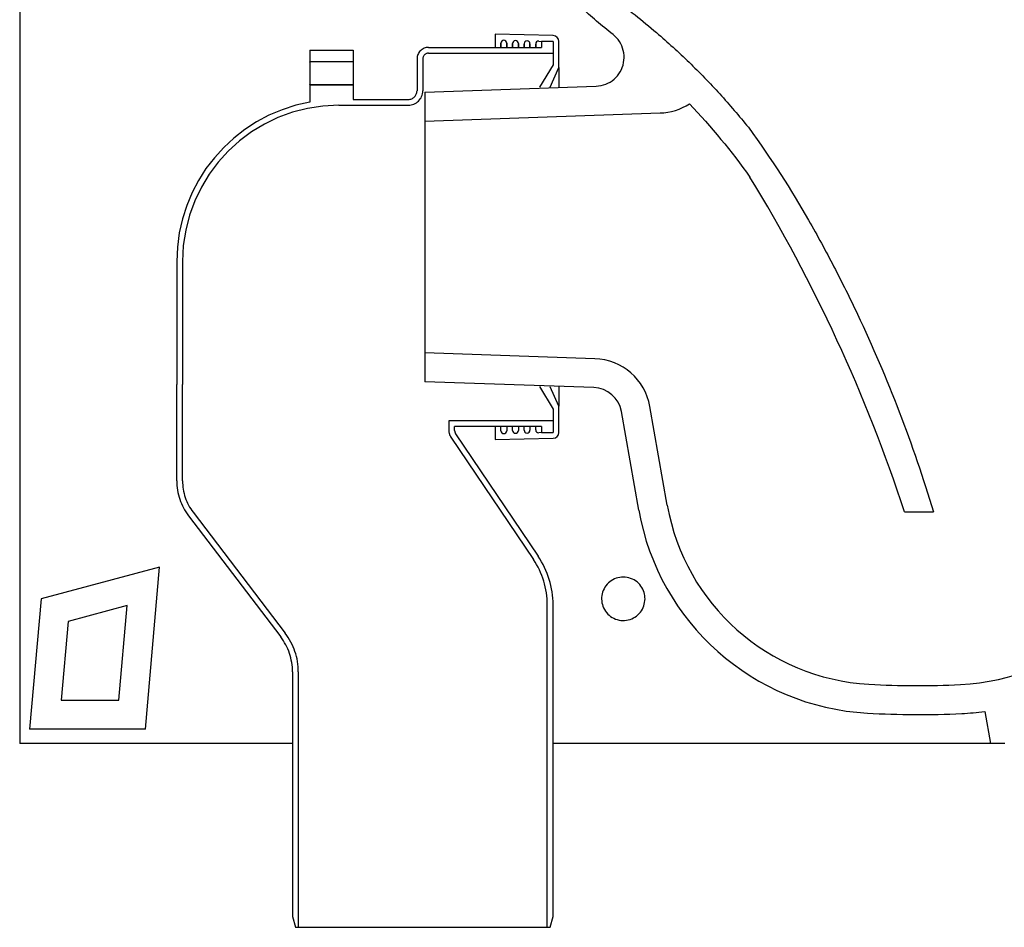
# Model space of a CAD drawing. Header units: millimetres. Extents: x 4630.87 to 4631.42, y 2456.645 to 2457.151.
# Tile 1 of 3: x 4630.87 to 4631.21, y 2456.645 to 2456.959. Entities that reach past the tile are written whole.
import ezdxf

# ---------------------------------------------------------------- set-up
doc = ezdxf.new("R2010")
doc.units = ezdxf.units.MM
doc.linetypes.add('HIDDEN', pattern=[9.524999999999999, 6.35, -3.175])
doc.layers.add('SANINDUSA', color=3, linetype='Continuous')

msp = doc.modelspace()

# ---------------------------------------------------------------- linework, layer by layer
at = {"layer": 'SANINDUSA'}
for p, q in [((4630.869884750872, 2457.040006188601), (4630.869884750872, 2456.708555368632)), ((4631.054175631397, 2456.953099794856), (4631.034130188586, 2456.953555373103)), ((4631.034130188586, 2456.953555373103), (4631.034130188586, 2456.949055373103)), ((4631.036130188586, 2456.949055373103), (4631.036130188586, 2456.950486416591)), ((4631.036130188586, 2456.950486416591), (4631.036130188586, 2456.949055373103)), ((4631.038130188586, 2456.950486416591), (4631.038130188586, 2456.949055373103)), ((4631.038130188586, 2456.949055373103), (4631.038130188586, 2456.950486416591)), ((4631.040130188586, 2456.949055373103), (4631.040130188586, 2456.9503955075)), ((4631.040130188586, 2456.9503955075), (4631.040130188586, 2456.949055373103)), ((4631.042130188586, 2456.9503955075), (4631.042130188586, 2456.949055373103)), ((4631.042130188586, 2456.949055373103), (4631.042130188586, 2456.9503955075)), ((4631.044130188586, 2456.949055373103), (4631.044130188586, 2456.950304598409)), ((4631.044130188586, 2456.950304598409), (4631.044130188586, 2456.949055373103)), ((4631.046130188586, 2456.950304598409), (4631.046130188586, 2456.949055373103)), ((4631.046130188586, 2456.949055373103), (4631.046130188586, 2456.950304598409)), ((4631.048130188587, 2456.949055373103), (4631.048130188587, 2456.950213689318)), ((4631.048130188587, 2456.950213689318), (4631.048130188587, 2456.949055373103)), ((4631.049152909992, 2456.951213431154), (4631.054130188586, 2456.951100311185)), ((4631.054130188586, 2456.951100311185), (4631.054130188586, 2456.943055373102)), ((4631.056130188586, 2456.942055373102), (4631.056130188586, 2456.951100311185)), ((4631.054130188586, 2456.943055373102), (4631.049448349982, 2456.935252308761)), ((4631.053135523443, 2456.935317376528), (4631.056130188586, 2456.942055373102)), ((4631.056130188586, 2456.942055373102), (4631.056130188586, 2456.93537022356)), ((4631.009884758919, 2456.933561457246), (4631.069023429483, 2456.935626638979)), ((4631.009884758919, 2456.933561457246), (4631.009884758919, 2456.923555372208)), ((4631.009884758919, 2456.923555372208), (4631.0910970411, 2456.926391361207)), ((4631.009884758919, 2456.923555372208), (4631.009884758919, 2456.843555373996)), ((4631.009884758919, 2456.843555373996), (4631.009884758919, 2456.833549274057)), ((4631.06857502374, 2456.841505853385), (4631.009884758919, 2456.843555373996)), ((4631.068226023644, 2456.831511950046), (4631.009884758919, 2456.833549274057)), ((4631.049448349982, 2456.831858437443), (4631.054130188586, 2456.824055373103)), ((4631.056130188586, 2456.825055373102), (4631.053135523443, 2456.831793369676)), ((4631.056130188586, 2456.831740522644), (4631.056130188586, 2456.825055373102)), ((4631.054130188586, 2456.824055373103), (4631.054130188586, 2456.816010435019)), ((4631.056130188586, 2456.816010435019), (4631.056130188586, 2456.825055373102)), ((4631.083737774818, 2456.789155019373), (4631.077725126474, 2456.823254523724)), ((4631.093585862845, 2456.79089149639), (4631.087573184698, 2456.824991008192)), ((4631.034130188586, 2456.818055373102), (4631.034130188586, 2456.813555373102)), ((4631.036130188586, 2456.816624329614), (4631.036130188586, 2456.818055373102)), ((4631.038130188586, 2456.818055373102), (4631.038130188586, 2456.816624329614)), ((4631.040130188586, 2456.816715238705), (4631.040130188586, 2456.818055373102)), ((4631.042130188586, 2456.818055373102), (4631.042130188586, 2456.816715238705)), ((4631.044130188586, 2456.816806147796), (4631.044130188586, 2456.818055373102)), ((4631.046130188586, 2456.818055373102), (4631.046130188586, 2456.816806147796)), ((4631.048130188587, 2456.816897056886), (4631.048130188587, 2456.818055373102)), ((4631.034130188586, 2456.813555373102), (4631.054175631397, 2456.814010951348)), ((4631.054130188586, 2456.816010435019), (4631.049152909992, 2456.815897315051)), ((4631.175518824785, 2456.788558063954), (4631.185518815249, 2456.788558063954)), ((4630.918219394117, 2456.769530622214), (4630.87725918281, 2456.758555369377)), ((4630.913322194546, 2456.71355536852), (4630.918219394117, 2456.769530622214)), ((4630.87725918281, 2456.758555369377), (4630.87332219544, 2456.71355536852)), ((4630.907012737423, 2456.756175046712), (4630.886610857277, 2456.750708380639)), ((4630.904158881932, 2456.723555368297), (4630.907012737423, 2456.756175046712)), ((4630.886610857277, 2456.750708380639), (4630.884235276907, 2456.723555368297)), ((4630.884235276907, 2456.723555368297), (4630.904158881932, 2456.723555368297)), ((4631.203226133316, 2456.719663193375), (4631.205184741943, 2456.708555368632)), ((4630.913322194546, 2456.71355536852), (4630.87332219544, 2456.71355536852)), ((4630.872884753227, 2456.708555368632), (4630.869884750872, 2456.708555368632)), ((4630.912884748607, 2456.708555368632), (4630.872884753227, 2456.708555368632)), ((4630.953285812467, 2456.708555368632), (4630.912884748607, 2456.708555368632)), ((4630.964130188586, 2456.708555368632), (4630.953285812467, 2456.708555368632)), ((4631.202684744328, 2456.708555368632), (4631.054130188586, 2456.708555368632)), ((4631.202877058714, 2456.708555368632), (4631.202684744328, 2456.708555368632)), ((4631.205184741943, 2456.708555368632), (4631.202877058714, 2456.708555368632)), ((4631.210184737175, 2456.708555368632), (4631.205184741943, 2456.708555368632))]:
    msp.add_line(p, q, dxfattribs=at)
at = {"layer": 'SANINDUSA', "linetype": 'HIDDEN'}
for p, q in [((4631.011130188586, 2456.949055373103), (4631.050130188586, 2456.949055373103)), ((4631.054130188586, 2456.951055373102), (4631.050130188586, 2456.951055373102)), ((4631.050130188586, 2456.951055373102), (4631.050130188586, 2456.949055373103)), ((4631.054130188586, 2456.951055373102), (4631.054130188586, 2456.947055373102)), ((4630.970130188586, 2456.948055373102), (4630.970130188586, 2456.944055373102)), ((4630.970130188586, 2456.948055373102), (4630.985130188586, 2456.948055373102)), ((4630.985130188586, 2456.948055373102), (4630.985130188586, 2456.944055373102)), ((4631.011130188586, 2456.947055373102), (4631.054130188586, 2456.947055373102)), ((4630.985130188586, 2456.944055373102), (4630.970130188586, 2456.944055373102)), ((4630.970130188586, 2456.944054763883), (4630.970130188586, 2456.944055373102)), ((4630.970130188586, 2456.943944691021), (4630.970130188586, 2456.944054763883)), ((4630.970130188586, 2456.943944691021), (4630.970130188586, 2456.936176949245)), ((4630.985130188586, 2456.944054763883), (4630.985130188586, 2456.944055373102)), ((4630.985130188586, 2456.943944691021), (4630.985130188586, 2456.944054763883)), ((4630.985130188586, 2456.943944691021), (4630.985130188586, 2456.936176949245)), ((4631.007130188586, 2456.945055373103), (4631.007130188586, 2456.934055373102)), ((4631.009130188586, 2456.945055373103), (4631.009130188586, 2456.934055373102)), ((4630.970130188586, 2456.936055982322), (4630.970130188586, 2456.936176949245)), ((4630.985130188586, 2456.936055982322), (4630.970130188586, 2456.936055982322)), ((4630.970130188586, 2456.936055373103), (4630.970130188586, 2456.936055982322)), ((4630.970130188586, 2456.936055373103), (4630.985130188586, 2456.936055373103)), ((4630.970130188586, 2456.936055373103), (4630.970130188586, 2456.930155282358)), ((4630.985130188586, 2456.936055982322), (4630.985130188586, 2456.936176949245)), ((4630.985130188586, 2456.936055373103), (4630.985130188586, 2456.936055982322)), ((4630.985130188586, 2456.936055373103), (4630.985130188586, 2456.931055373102)), ((4630.980130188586, 2456.929055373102), (4631.004130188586, 2456.929055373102)), ((4630.985130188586, 2456.931055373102), (4631.004130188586, 2456.931055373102)), ((4630.924130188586, 2456.875055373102), (4630.924130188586, 2456.832584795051)), ((4630.926130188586, 2456.875055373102), (4630.926130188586, 2456.832584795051)), ((4630.924130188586, 2456.799332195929), (4630.924130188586, 2456.832584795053)), ((4630.926130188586, 2456.799332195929), (4630.926130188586, 2456.832584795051)), ((4630.926130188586, 2456.832584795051), (4630.92613018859, 2456.832584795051)), ((4631.054130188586, 2456.820055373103), (4631.018130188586, 2456.820055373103)), ((4631.018130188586, 2456.820029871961), (4631.018130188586, 2456.820055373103)), ((4631.018130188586, 2456.820029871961), (4631.018130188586, 2456.816668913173)), ((4631.054130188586, 2456.820055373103), (4631.054130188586, 2456.816055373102)), ((4631.020130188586, 2456.816666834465), (4631.020130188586, 2456.818055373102)), ((4631.050130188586, 2456.818055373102), (4631.020130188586, 2456.818055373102)), ((4631.050130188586, 2456.818055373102), (4631.050130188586, 2456.816055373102)), ((4631.018813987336, 2456.814432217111), (4631.047343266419, 2456.772133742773)), ((4631.020472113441, 2456.815548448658), (4631.04900134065, 2456.773252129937)), ((4631.050130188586, 2456.816055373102), (4631.054130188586, 2456.816055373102)), ((4630.928217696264, 2456.787216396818), (4630.960042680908, 2456.745418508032)), ((4630.929808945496, 2456.788427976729), (4630.96163393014, 2456.746630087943)), ((4631.052130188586, 2456.645055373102), (4631.052130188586, 2456.756476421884)), ((4631.054130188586, 2456.64878742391), (4631.054130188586, 2456.756476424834)), ((4630.964130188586, 2456.733302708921), (4630.964130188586, 2456.64878742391)), ((4630.966130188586, 2456.733302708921), (4630.966130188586, 2456.645055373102)), ((4630.964130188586, 2456.64878742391), (4630.965130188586, 2456.645055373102)), ((4631.053130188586, 2456.645055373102), (4631.054130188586, 2456.64878742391)), ((4630.965130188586, 2456.645055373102), (4630.966130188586, 2456.645055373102)), ((4630.966130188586, 2456.645055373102), (4631.052130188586, 2456.645055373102)), ((4631.052130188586, 2456.645055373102), (4631.053130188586, 2456.645055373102))]:
    msp.add_line(p, q, dxfattribs=at)
at = {"layer": 'SANINDUSA'}
for centre, radius, start, end in [((4631.054130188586, 2456.951100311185), 0.002, 0, 88.69804732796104), ((4631.037130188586, 2456.950486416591), 0.001000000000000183, 0, 180), ((4631.041130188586, 2456.9503955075), 0.001000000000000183, 0, 180), ((4631.045130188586, 2456.950304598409), 0.001000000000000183, 0, 180), ((4631.049130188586, 2456.950213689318), 0.001000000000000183, 88.69804732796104, 180), ((4631.090399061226, 2456.94637918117), 0.01999999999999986, 271.9999999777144, 302.7522659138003), ((4630.65048288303, 2456.616516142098), 0.5525044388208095, 18.14275262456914, 31.38427855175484), ((4631.067877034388, 2456.821518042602), 0.02000000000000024, 9.99999999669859, 88.00000002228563), ((4631.067877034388, 2456.821518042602), 0.01000000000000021, 9.99999999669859, 88.00000002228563), ((4631.037130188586, 2456.816624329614), 0.001000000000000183, 180, 0), ((4631.041130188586, 2456.816715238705), 0.001000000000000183, 180, 0), ((4631.045130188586, 2456.816806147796), 0.001000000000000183, 180, 0), ((4631.049130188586, 2456.816897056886), 0.001000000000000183, 180, 271.3019526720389), ((4631.054130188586, 2456.816010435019), 0.002, 271.3019526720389, 0), ((4631.191248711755, 2456.80381508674), 0.07500000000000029, 272.7212648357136, 351.9999999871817), ((4631.167446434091, 2456.803915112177), 0.08500000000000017, 189.9999999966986, 266.7971844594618), ((4631.167446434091, 2456.803915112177), 0.07500000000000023, 189.9999999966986, 266.7971844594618), ((4631.180314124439, 2457.033867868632), 0.3053125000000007, 266.7971844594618, 272.7212648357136), ((4631.180314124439, 2457.033867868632), 0.3153125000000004, 266.7971844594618, 272.7212648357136), ((4631.191248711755, 2456.80381508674), 0.08499999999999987, 272.7212648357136, 278.1005622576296)]:
    msp.add_arc(centre, radius, start, end, dxfattribs=at)
at = {"layer": 'SANINDUSA', "linetype": 'HIDDEN'}
for centre, radius, start, end in [((4631.011130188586, 2456.945055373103), 0.004000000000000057, 90, 180), ((4631.011130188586, 2456.945055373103), 0.002000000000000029, 90, 180), ((4631.004130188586, 2456.934055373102), 0.002999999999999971, 270, 0), ((4631.004130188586, 2456.934055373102), 0.005, 270, 0), ((4630.980130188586, 2456.875055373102), 0.05599999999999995, 100.2865606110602, 180), ((4630.980130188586, 2456.875055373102), 0.05399999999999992, 90, 180), ((4631.022130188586, 2456.816668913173), 0.004, 180, 213.9986946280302), ((4631.022130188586, 2456.816666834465), 0.002000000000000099, 180, 214.0000000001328), ((4630.944130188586, 2456.799332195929), 0.02, 180, 217.285707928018), ((4630.944130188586, 2456.799332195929), 0.018, 180, 217.285707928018), ((4631.024130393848, 2456.756476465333), 0.02799978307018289, 0, 33.99999523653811), ((4631.024130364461, 2456.756476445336), 0.02999981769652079, 0, 33.99999865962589), ((4630.944130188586, 2456.733302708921), 0.02, 0, 37.28570792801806), ((4630.944130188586, 2456.733302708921), 0.022, 0, 37.28570792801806)]:
    msp.add_arc(centre, radius, start, end, dxfattribs=at)
at = {"layer": 'SANINDUSA'}
for points, knots in [([(4631.074834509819, 2456.953497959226), (4631.072919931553, 2456.955028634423), (4631.069091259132, 2456.958089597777), (4631.063626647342, 2456.963060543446), (4631.058449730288, 2456.968369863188), (4631.053166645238, 2456.974446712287), (4631.047918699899, 2456.981339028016), (4631.042828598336, 2456.989163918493), (4631.038253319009, 2456.99738635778), (4631.035714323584, 2457.003165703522), (4631.034444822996, 2457.006055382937)], [0, 0, 0, 0, 0.1096767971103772, 0.219325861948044, 0.3303391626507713, 0.4413529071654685, 0.5794948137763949, 0.7176342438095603, 0.8588168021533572, 1, 1, 1, 1]), ([(4631.045347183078, 2457.006055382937), (4631.046823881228, 2457.003018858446), (4631.049770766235, 2456.996959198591), (4631.055148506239, 2456.988422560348), (4631.061142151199, 2456.980404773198), (4631.067742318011, 2456.973011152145), (4631.074807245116, 2456.966228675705), (4631.082454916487, 2456.960277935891), (4631.091356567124, 2456.953018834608), (4631.101193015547, 2456.943989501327), (4631.111840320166, 2456.933117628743), (4631.11835407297, 2456.925338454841), (4631.121611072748, 2456.921448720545)], [0, 0, 0, 0, 0.0881907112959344, 0.1759925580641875, 0.2631936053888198, 0.3495460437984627, 0.4347546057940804, 0.5187243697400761, 0.6026363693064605, 0.7349193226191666, 0.8674546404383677, 1, 1, 1, 1]), ([(4631.069023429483, 2456.935626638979), (4631.070143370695, 2456.935776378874), (4631.072383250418, 2456.936075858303), (4631.075314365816, 2456.937903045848), (4631.077499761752, 2456.940519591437), (4631.078689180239, 2456.943732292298), (4631.078750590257, 2456.947154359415), (4631.077672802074, 2456.950396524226), (4631.07611742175, 2456.952440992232), (4631.07504399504, 2456.953325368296), (4631.074834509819, 2456.953497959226)], [0, 0, 0, 0, 0.1380745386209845, 0.2761487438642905, 0.4142226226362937, 0.5522972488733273, 0.6903716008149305, 0.8284461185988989, 0.9665203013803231, 1, 1, 1, 1]), ([(4631.121611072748, 2456.921448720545), (4631.129752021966, 2456.910193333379), (4631.136354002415, 2456.899915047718), (4631.143911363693, 2456.886691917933), (4631.145388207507, 2456.884028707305), (4631.148300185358, 2456.878674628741), (4631.149731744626, 2456.87598272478), (4631.153951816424, 2456.86786444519), (4631.156665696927, 2456.862395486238), (4631.164499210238, 2456.845835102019), (4631.169310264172, 2456.834589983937), (4631.17806881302, 2456.811785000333), (4631.182016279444, 2456.800225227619), (4631.185518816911, 2456.788558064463)], [0, 0, 0, 0, 0.2500000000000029, 0.2500000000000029, 0.3125000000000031, 0.3125000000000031, 0.3750000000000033, 0.3750000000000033, 0.5000000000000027, 0.5000000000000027, 0.7500000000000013, 0.7500000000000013, 1, 1, 1, 1]), ([(4631.085884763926, 2456.758555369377), (4631.085802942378, 2456.757718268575), (4631.085639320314, 2456.756044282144), (4631.08436731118, 2456.753815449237), (4631.082489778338, 2456.752107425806), (4631.08012356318, 2456.751111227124), (4631.077545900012, 2456.750954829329), (4631.075051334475, 2456.751672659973), (4631.072941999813, 2456.753184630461), (4631.071466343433, 2456.755304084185), (4631.070783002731, 2456.757774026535), (4631.070949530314, 2456.76031320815), (4631.071934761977, 2456.762650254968), (4631.073633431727, 2456.764540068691), (4631.075872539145, 2456.765774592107), (4631.07841428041, 2456.766201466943), (4631.080967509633, 2456.76575331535), (4631.083230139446, 2456.764472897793), (4631.08491495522, 2456.762518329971), (4631.085769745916, 2456.760426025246), (4631.085853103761, 2456.759070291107), (4631.085884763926, 2456.758555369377)], [0, 0, 0, 0, 0.05297893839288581, 0.1059442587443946, 0.1592730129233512, 0.2132443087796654, 0.2677381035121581, 0.3224087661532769, 0.3768268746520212, 0.4306716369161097, 0.4838774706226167, 0.5366594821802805, 0.5894114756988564, 0.6425377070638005, 0.6962873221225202, 0.7506471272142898, 0.8053302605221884, 0.8598937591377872, 0.9139403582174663, 0.9673136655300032, 1, 1, 1, 1])]:
    msp.add_open_spline(points, degree=3, knots=knots, dxfattribs=at)
msp.add_open_spline([(4631.101219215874, 2456.929558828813), (4631.10877124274, 2456.921604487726), (4631.115748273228, 2456.913166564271), (4631.122152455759, 2456.904246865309)], degree=3, dxfattribs=at)

doc.saveas('drawing.dxf')
